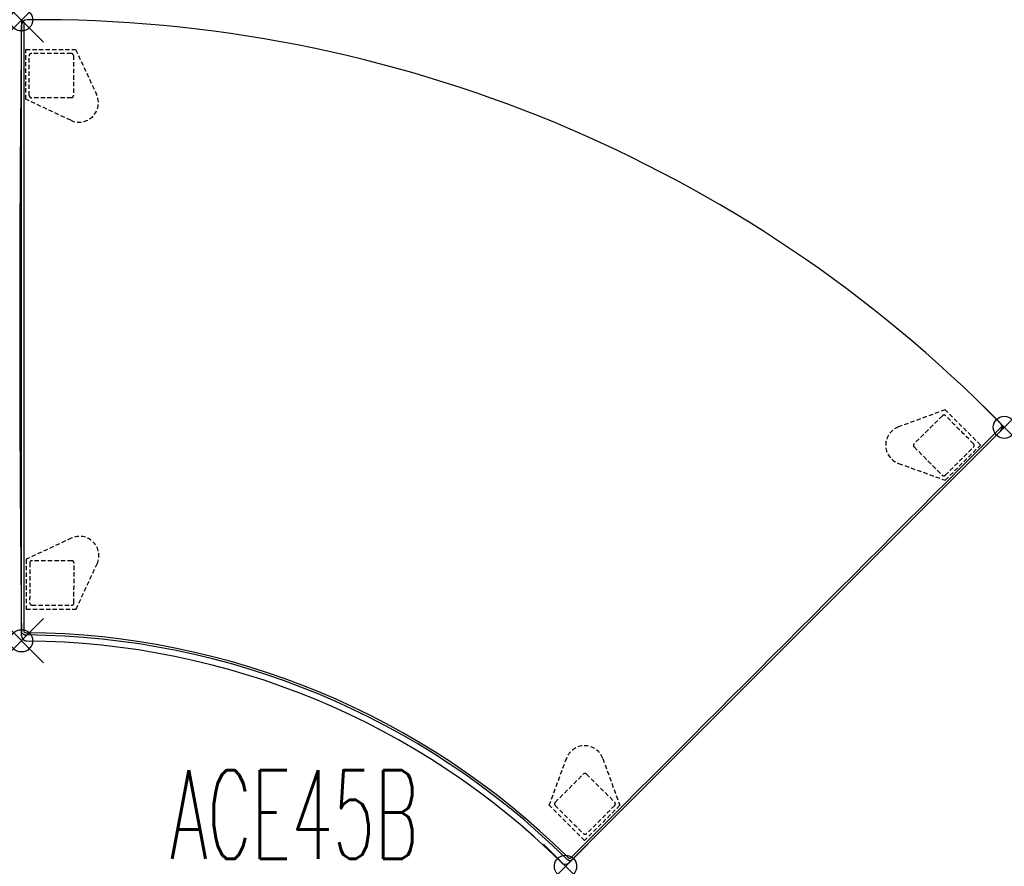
# Model space of a CAD drawing. Header units: inches. Extents: x -0.1 to 44.3, y -38.2 to 0.
import ezdxf
from ezdxf.enums import TextEntityAlignment as Align

# ---------------------------------------------------------------- set-up
doc = ezdxf.new("R2010")
doc.units = ezdxf.units.IN
doc.header["$LTSCALE"] = 0.03937
doc.header["$MEASUREMENT"] = 0
doc.header["$PDMODE"] = 35
doc.header["$PDSIZE"] = 1
doc.linetypes.add('DASHED', pattern=[0.75, 0.5, -0.25])
doc.layers.add('A-FURN-P-SEAT', color=2, linetype='Continuous')
doc.layers.add('A-FURN-P-SEAT-TN', color=2, linetype='Continuous')
doc.styles.add('0', font='TXT.shx')

msp = doc.modelspace()

# ---------------------------------------------------------------- linework, layer by layer
at = {"layer": 'A-FURN-P-SEAT'}
for p, q in [((0, -27.761), (0, -0.243)), ((0.1, -0.095), (0.1, -27.594)), ((44.175, -18.54), (24.716, -37.999)), ((44.276, -18.439), (24.803, -37.912))]:
    msp.add_line(p, q, dxfattribs=at)
at = {"layer": 'A-FURN-P-SEAT', "linetype": 'DASHED', "ltscale": 10}
for p, q in [((0.19, -3.575), (0.194, -1.327)), ((0.194, -1.327), (2.443, -1.331)), ((2.443, -1.331), (3.388, -3.368)), ((0.351, -3.412), (0.346, -1.614)), ((2.345, -1.608), (2.35, -3.408)), ((2.25, -3.507), (0.451, -3.512)), ((2.224, -4.528), (0.19, -3.575)), ((41.678, -17.583), (39.569, -18.354)), ((43.271, -19.17), (41.678, -17.583)), ((41.551, -17.848), (40.275, -19.117)), ((40.275, -19.257), (41.544, -20.533)), ((41.684, -20.762), (43.271, -19.17)), ((41.685, -20.533), (42.96, -19.265)), ((39.572, -19.998), (41.684, -20.762)), ((2.247, -23.372), (0.213, -24.324)), ((0.213, -24.324), (0.216, -26.573)), ((2.273, -24.392), (0.473, -24.387)), ((0.373, -24.488), (0.368, -26.286)), ((2.367, -26.291), (2.372, -24.492)), ((2.465, -26.569), (3.411, -24.532)), ((0.216, -26.573), (2.465, -26.569)), ((23.816, -35.413), (24.588, -33.304)), ((26.231, -33.306), (26.996, -35.418)), ((24.082, -35.286), (25.351, -34.01)), ((25.491, -34.01), (26.767, -35.279)), ((25.403, -37.006), (23.816, -35.413)), ((26.996, -35.418), (25.403, -37.006)), ((26.767, -35.42), (25.499, -36.695))]:
    msp.add_line(p, q, dxfattribs=at)
at = {"layer": 'A-FURN-P-SEAT'}
for centre, radius, start, end in [((0.253, -0.246), 0.253, 90.4487, 179.322), ((0.728, -60.957), 60.966, 44.55134, 90.44866), ((1164.448, -13.878), 1164.529, 179.322039, 180.677019), ((0.05, -0.095), 0.05, 359.9626, 184.9181), ((43.994, -18.364), 0.253, 315.687, 44.5513), ((437683.008, -437676.477), 618928.382, 134.998735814, 135.001281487), ((44.244, -18.4), 0.05, 310.1206, 134.9987), ((0.229, -27.418), 0.317, 223.8702, 263.9341), ((0.25, -27.761), 0.25, 180.005, 269.5919), ((0.24, -27.391), 0.246, 235.4381, 262.8531), ((0.586, -22.57), 5.178, 265.6711, 266.2989), ((0.249, -27.386), 0.252, 260.9141, 270.6595), ((0, -62.715), 35.078, 45.4117, 89.5883), ((0.006, -62.701), 34.965, 45.4035, 89.5965), ((0, -62.715), 34.705, 45.4098, 89.5902), ((21.541, -41.341), 4.746, 48.9544, 49.472), ((24.784, -37.623), 0.188, 227.7494, 263.9606), ((24.54, -37.822), 0.25, 225.4098, 315), ((24.822, -37.541), 0.375, 224.5277, 237.3911), ((24.785, -37.638), 0.274, 232.9734, 273.7885)]:
    msp.add_arc(centre, radius, start, end, dxfattribs=at)
at = {"layer": 'A-FURN-P-SEAT', "linetype": 'DASHED', "ltscale": 10}
for centre, radius, start, end in [((0.446, -1.614), 0.1, 90.441, 179.9032), ((1.853, -184.382), 182.874, 89.8776, 90.44103), ((2.244, -1.609), 0.1, 0.2752, 90.3532), ((0.451, -3.412), 0.1, 180.0246, 269.9746), ((2.595, -3.736), 0.874, 244.9055, 24.9021), ((2.25, -3.408), 0.0993, 270.1291, 0.1592), ((41.622, -17.919), 0.1, 44.6468, 134.7248), ((-87.342, -147.436), 182.874, 44.55897, 45.1224), ((39.869, -19.176), 0.874, 110.0979, 250.0945), ((40.345, -19.187), 0.0993, 134.8408, 224.8709), ((42.889, -19.194), 0.1, 315.0968, 44.559), ((41.615, -20.462), 0.1, 225.0254, 314.9754), ((2.618, -24.164), 0.874, 335.0979, 115.0945), ((0.473, -24.488), 0.1, 90.0254, 179.9754), ((2.272, -24.492), 0.0993, 359.8408, 89.8709), ((0.469, -26.286), 0.1, 180.0968, 269.559), ((1.875, 156.482), 182.874, 269.55897, 270.1224), ((2.267, -26.291), 0.1, 269.6468, 359.7248), ((25.409, -33.604), 0.874, 19.9055, 159.9021), ((25.421, -34.08), 0.0993, 45.1291, 135.1592), ((24.153, -35.356), 0.1, 135.2752, 225.3532), ((153.67, 93.607), 182.874, 224.8776, 225.44103), ((26.696, -35.349), 0.1, 315.0246, 44.9746), ((25.428, -36.624), 0.1, 225.441, 314.9032)]:
    msp.add_arc(centre, radius, start, end, dxfattribs=at)
at = {"layer": 'A-FURN-P-SEAT'}
for p in [(0, 0), (44.346, -18.369), (0, -28), (24.547, -38.168)]:
    msp.add_point(p, dxfattribs=at)

# ---------------------------------------------------------------- texts
at = {"layer": 'A-FURN-P-SEAT-TN', "style": '0', "width": 0.55}
msp.add_text('ACE45B', height=4, dxfattribs=at).set_placement((12.308, -39.038), align=Align.BOTTOM_CENTER)

doc.saveas('drawing.dxf')
